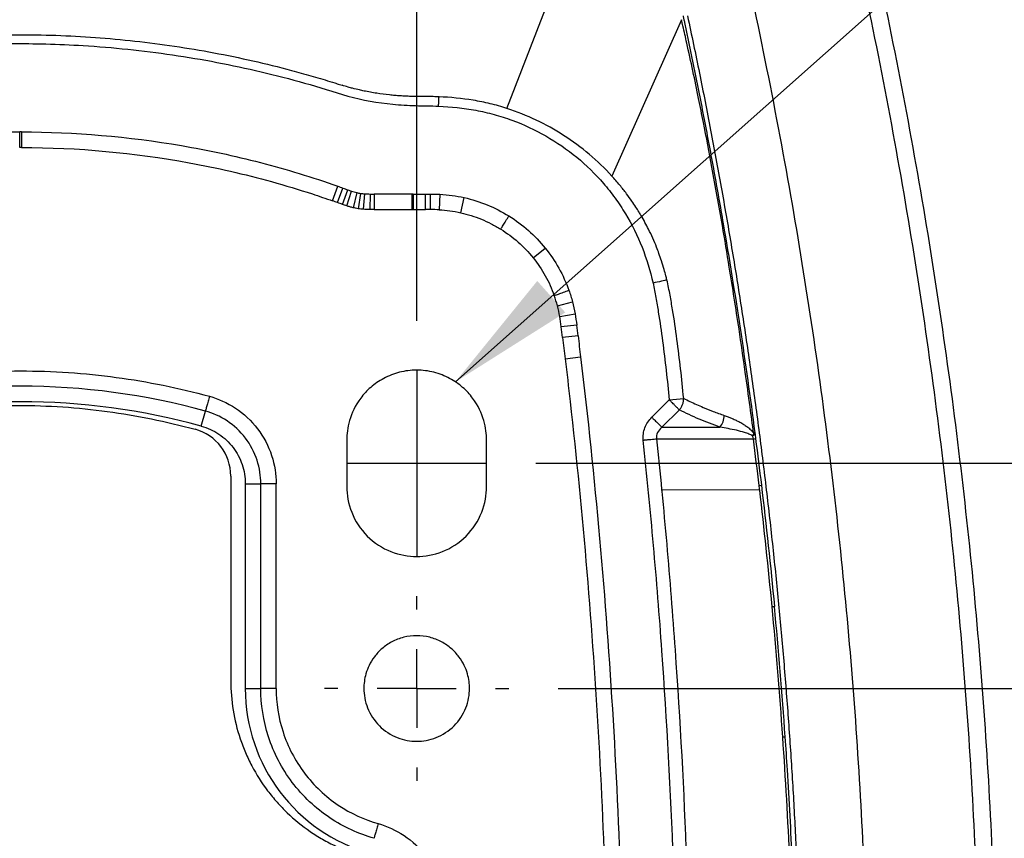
# Model space of a CAD drawing. Header units: millimetres. Extents: x 16 to 683, y 16 to 524.
# Tile 25 of 40: x 404 to 467, y 242 to 295. Entities that reach past the tile are written whole.
import ezdxf

# ---------------------------------------------------------------- set-up
doc = ezdxf.new("R2010")
doc.units = ezdxf.units.MM
doc.header["$LTSCALE"] = 2.5
doc.linetypes.add('CENTERX2', pattern=[20.32, 12.7, -2.54, 2.54, -2.54])
doc.layers.add('CENTER', color=40, linetype='CENTERX2')
doc.layers.add('DIMENSIONS', color=140, linetype='Continuous', lineweight=25)
doc.styles.add('SLDTEXTSTYLE0', font='TXT', dxfattribs={"width": 0.7})
doc.dimstyles.new('SLDDIMSTYLE0', dxfattribs={"dimtxt": 5.39502, "dimasz": 8.255, "dimexe": 0, "dimexo": 0.0625, "dimgap": 1.348755, "dimtad": 0, "dimtih": 1, "dimtoh": 1, "dimrnd": 1e-09, "dimzin": 4, "dimdsep": 46, "dimtxsty": 'SLDTEXTSTYLE0', "dimsah": 1, "dimcen": 0.09, "dimadec": 0, "dimazin": 1, "dimtfac": 1, "dimtofl": 0, "dimtmove": 0, "dimatfit": 3, "dimfxl": 0, "dimfrac": 2, "dimtolj": 1, "dimtzin": 12, "dimarcsym": 0})
doc.dimstyles.new('SLDDIMSTYLE2', dxfattribs={"dimtxt": 5.39502, "dimasz": 8.255, "dimexe": 0, "dimexo": 0.0625, "dimgap": 1.348755, "dimtad": 0, "dimtih": 1, "dimtoh": 1, "dimrnd": 1e-09, "dimzin": 4, "dimdsep": 46, "dimtxsty": 'SLDTEXTSTYLE0', "dimsah": 1, "dimcen": 0.09, "dimadec": 0, "dimazin": 1, "dimtfac": 1, "dimtmove": 0, "dimatfit": 0, "dimfxl": 0, "dimfrac": 2, "dimtolj": 1, "dimtzin": 12, "dimarcsym": 0})
doc.dimstyles.new('SLDDIMSTYLE4', dxfattribs={"dimtxt": 0.18, "dimasz": 8.255, "dimexe": 0, "dimexo": 0.0625, "dimgap": 0, "dimtad": 0, "dimtih": 1, "dimtoh": 1, "dimdec": 0, "dimrnd": 1e-09, "dimzin": 0, "dimdsep": 46, "dimtxsty": 'Standard', "dimsah": 1, "dimcen": 0.09, "dimadec": 0, "dimazin": 0, "dimtfac": 8.255, "dimtdec": 0, "dimtofl": 0, "dimtmove": 0, "dimatfit": 3, "dimfxl": 0, "dimfrac": 2, "dimtolj": 1, "dimtzin": 0, "dimarcsym": 0})

# ---------------------------------------------------------------- blocks, each defined once
blk = doc.blocks.new('_D_3')
at = {"layer": 'DIMENSIONS'}
for p, q in [((328.939, 229.23), (328.937, 387.012)), ((478.939, 229.232), (478.937, 387.014)), ((328.937, 379.075), (388.693, 379.075)), ((396.004, 379.076), (394.192, 379.076)), ((394.192, 379.076), (394.192, 370.501)), ((412.036, 379.076), (413.847, 379.076)), ((413.847, 379.076), (413.847, 370.501)), ((478.937, 379.077), (419.346, 379.076)), ((394.192, 370.501), (396.004, 370.501)), ((413.847, 370.501), (412.036, 370.501))]:
    blk.add_line(p, q, dxfattribs=at)
for points in [[(328.937, 379.075), (337.192, 377.805), (337.192, 380.345)], [(478.937, 379.077), (470.682, 380.346), (470.682, 377.806)]]:
    blk.add_solid(points, dxfattribs=at)
at = {"layer": 'DIMENSIONS', "char_height": 5.2917, "attachment_point": 1, "style": 'SLDTEXTSTYLE0'}
for s, insert in [('150.0', (393.76, 387.105)), ('5.91', (396.004, 377.322))]:
    blk.add_mtext(s, dxfattribs=dict(at, insert=insert))
blk = doc.blocks.new('_D_4')
at = {"layer": 'DIMENSIONS'}
for p, q in [((378.439, 275.235), (378.439, 362.094)), ((429.439, 275.235), (429.439, 362.094)), ((378.439, 354.156), (362.564, 354.156)), ((396.006, 354.156), (394.195, 354.156)), ((394.195, 354.156), (394.195, 345.582)), ((412.038, 354.156), (413.85, 354.156)), ((413.85, 354.156), (413.85, 345.582)), ((429.439, 354.156), (445.314, 354.156)), ((394.195, 345.582), (396.006, 345.582)), ((413.85, 345.582), (412.038, 345.582))]:
    blk.add_line(p, q, dxfattribs=at)
for points in [[(378.439, 354.156), (370.184, 355.426), (370.184, 352.886)], [(429.439, 354.156), (437.694, 352.886), (437.694, 355.426)]]:
    blk.add_solid(points, dxfattribs=at)
at = {"layer": 'DIMENSIONS', "char_height": 5.2917, "attachment_point": 1, "style": 'SLDTEXTSTYLE0'}
for s, insert in [('51.0', (396.006, 362.185)), ('2.01', (396.006, 352.403))]:
    blk.add_mtext(s, dxfattribs=dict(at, insert=insert))
blk = doc.blocks.new('_D_5')
at = {"layer": 'DIMENSIONS'}
for p, q in [((437.114, 266.06), (531.686, 266.06)), ((523.748, 266.06), (523.748, 237.41)), ((515.732, 227.628), (513.921, 227.628)), ((513.921, 227.628), (513.921, 219.053)), ((531.764, 227.628), (533.576, 227.628)), ((533.576, 227.628), (533.576, 219.053)), ((513.921, 219.053), (515.732, 219.053)), ((533.576, 219.053), (531.764, 219.053)), ((523.748, 186.06), (523.748, 217.845)), ((437.114, 186.06), (531.686, 186.06))]:
    blk.add_line(p, q, dxfattribs=at)
for points in [[(523.748, 266.06), (522.478, 257.805), (525.018, 257.805)], [(523.748, 186.06), (525.018, 194.315), (522.478, 194.315)]]:
    blk.add_solid(points, dxfattribs=at)
at = {"layer": 'DIMENSIONS', "char_height": 5.2917, "attachment_point": 1, "style": 'SLDTEXTSTYLE0'}
for s, insert in [('80.0', (515.732, 235.657)), ('3.15', (515.732, 225.874))]:
    blk.add_mtext(s, dxfattribs=dict(at, insert=insert))
blk = doc.blocks.new('_D_6')
at = {"layer": 'DIMENSIONS'}
for p, q in [((497.353, 251.56), (497.353, 267.435)), ((438.554, 251.56), (505.291, 251.56)), ((489.337, 227.628), (487.526, 227.628)), ((487.526, 227.628), (487.526, 219.053)), ((505.369, 227.628), (507.181, 227.628)), ((507.181, 227.628), (507.181, 219.053)), ((487.526, 219.053), (489.337, 219.053)), ((507.181, 219.053), (505.369, 219.053)), ((438.554, 200.56), (505.291, 200.56)), ((497.353, 200.56), (497.353, 184.685))]:
    blk.add_line(p, q, dxfattribs=at)
for points in [[(497.353, 251.56), (498.623, 259.815), (496.083, 259.815)], [(497.353, 200.56), (496.083, 192.305), (498.623, 192.305)]]:
    blk.add_solid(points, dxfattribs=at)
at = {"layer": 'DIMENSIONS', "char_height": 5.2917, "attachment_point": 1, "style": 'SLDTEXTSTYLE0'}
for s, insert in [('51.0', (489.337, 235.657)), ('2.01', (489.337, 225.874))]:
    blk.add_mtext(s, dxfattribs=dict(at, insert=insert))
blk = doc.blocks.new('SW_CENTERMARKSYMBOL_1')
at = {"layer": 'CENTER', "color": 0}
for p, q in [((0, 5.08), (0, 5.94)), ((0, 0), (0, 2.54)), ((-5.08, 0), (-5.94, 0)), ((0, 0), (-2.54, 0)), ((0, 0), (0, -2.54)), ((0, 0), (2.54, 0)), ((5.08, 0), (5.94, 0)), ((0, -5.08), (0, -5.94))]:
    blk.add_line(p, q, dxfattribs=at)

msp = doc.modelspace()

# ---------------------------------------------------------------- linework, layer by layer
for p, q in [((446.484, 294.629), (442.006, 284.56)), ((403.995, 287.405), (403.884, 287.405)), ((403.993, 286.405), (403.883, 286.405)), ((424.021, 282.963), (424.354, 283.906)), ((424.344, 282.847), (424.683, 283.788)), ((424.668, 282.731), (425, 283.674)), ((424.937, 282.64), (425.245, 283.591)), ((425.583, 283.494), (425.347, 282.522)), ((425.825, 283.446), (425.672, 282.458)), ((426.072, 283.418), (425.997, 282.421)), ((426.445, 283.403), (426.429, 282.403)), ((426.692, 283.401), (426.691, 282.401)), ((429.137, 283.401), (426.692, 283.401)), ((429.213, 283.401), (429.137, 283.401)), ((429.137, 282.401), (429.137, 283.401)), ((429.213, 283.401), (429.213, 282.401)), ((430, 282.402), (429.997, 283.402)), ((430.329, 282.402), (430.334, 283.402)), ((430.935, 283.387), (430.883, 282.388)), ((432.271, 282.196), (432.49, 283.172)), ((429.137, 282.401), (429.213, 282.401)), ((436.932, 279.294), (437.711, 279.921)), ((438.501, 276.201), (439.467, 276.458)), ((438.651, 275.522), (439.636, 275.697)), ((439.74, 274.964), (438.747, 274.84)), ((439.825, 274.274), (439.74, 274.964)), ((439.825, 274.274), (438.833, 274.152)), ((438.998, 272.789), (439.991, 272.907)), ((445.696, 270.15), (444.575, 269.029)), ((445.696, 270.15), (446.626, 270.243)), ((415.571, 268.459), (415.835, 269.424)), ((445.225, 268.379), (446.346, 269.5)), ((445.225, 268.379), (448.963, 268.385)), ((424.939, 267.56), (424.939, 264.56)), ((433.939, 264.56), (433.939, 267.56)), ((444.874, 267.641), (451.112, 267.63)), ((417.469, 265.243), (417.469, 252.06)), ((418.405, 264.743), (419.405, 264.743)), ((418.405, 264.743), (418.405, 251.56)), ((419.405, 251.56), (419.405, 264.743)), ((420.39, 251.56), (420.39, 264.743)), ((451.517, 264.341), (445.207, 264.343)), ((418.405, 251.56), (419.405, 251.56)), ((453.302, 246.314), (453.302, 246.324))]:
    msp.add_line(p, q)
at = {"flags": 128}
msp.add_lwpolyline([(435.249, 288.912), (437.738, 295.335), (440.227, 301.757)], dxfattribs=at)
for centre, radius, start, end in [((403.939, 226.059), 44.967, 74.65955, 105.34057), ((403.939, 226.059), 43.967, 74.65956, 105.34057), ((449.326, 281.605), 14.089, 277.285, 277.86742), ((449.363, 282.474), 17.967, 276.77395, 277.23903), ((429.439, 251.56), 11.034, 179.99928, 254.0928)]:
    msp.add_arc(centre, radius, start, end)
msp.add_ellipse((414.351, 265.243), major_axis=(3.118, 0), ratio=0.999996, start_param=6.283184, end_param=7.586254)
for points, knots in [([(458.13, 154.787), (458.761, 157.743), (459.355, 160.71), (460.466, 166.649), (460.981, 169.619), (462.406, 178.513), (463.2, 184.453), (464.469, 196.338), (464.945, 202.281), (465.58, 214.169), (465.739, 220.115), (465.739, 232.005), (465.58, 237.95), (464.945, 249.839), (464.469, 255.782), (463.2, 267.666), (462.406, 273.607), (460.981, 282.501), (460.466, 285.471), (459.355, 291.41), (458.761, 294.377), (458.13, 297.333)], [0.0964849, 0.0964849, 0.0964849, 0.0964849, 0.1157842, 0.1157842, 0.1350205, 0.1350205, 0.1734212, 0.1734212, 0.2117322, 0.2117322, 0.25, 0.25, 0.2882678, 0.2882678, 0.3265789, 0.3265789, 0.3649795, 0.3649795, 0.3842158, 0.3842158, 0.4035151, 0.4035151, 0.4035151, 0.4035151]), ([(459.197, 154.559), (459.83, 157.524), (460.427, 160.5), (461.54, 166.457), (462.057, 169.437), (463.486, 178.359), (464.283, 184.318), (465.556, 196.241), (466.034, 202.204), (466.671, 214.131), (466.83, 220.095), (466.83, 232.025), (466.671, 237.989), (466.034, 249.916), (465.556, 255.879), (464.283, 267.802), (463.486, 273.761), (462.057, 282.683), (461.54, 285.662), (460.427, 291.619), (459.83, 294.596), (459.197, 297.561)], [0.0964849, 0.0964849, 0.0964849, 0.0964849, 0.1157842, 0.1157842, 0.1350205, 0.1350205, 0.1734212, 0.1734212, 0.2117322, 0.2117322, 0.25, 0.25, 0.2882678, 0.2882678, 0.3265789, 0.3265789, 0.3649795, 0.3649795, 0.3842158, 0.3842158, 0.4035151, 0.4035151, 0.4035151, 0.4035151]), ([(451.088, 156.291), (451.707, 159.187), (452.289, 162.094), (453.377, 167.911), (453.882, 170.82), (455.277, 179.528), (456.054, 185.344), (457.296, 196.976), (457.762, 202.793), (458.384, 214.426), (458.539, 220.243), (458.539, 231.877), (458.384, 237.694), (457.762, 249.327), (457.296, 255.143), (456.054, 266.776), (455.277, 272.591), (453.882, 281.3), (453.377, 284.209), (452.289, 290.025), (451.707, 292.933), (451.088, 295.829)], [0.0964849, 0.0964849, 0.0964849, 0.0964849, 0.1157842, 0.1157842, 0.1350205, 0.1350205, 0.1734212, 0.1734212, 0.2117322, 0.2117322, 0.25, 0.25, 0.2882678, 0.2882678, 0.3265789, 0.3265789, 0.3649795, 0.3649795, 0.3842158, 0.3842158, 0.4035151, 0.4035151, 0.4035151, 0.4035151]), ([(446.59, 294.868), (446.605, 294.799), (446.619, 294.729), (446.634, 294.66), (446.638, 294.643), (446.642, 294.625), (446.645, 294.608), (446.649, 294.591), (446.653, 294.573), (446.656, 294.556), (446.664, 294.521), (446.671, 294.487), (446.679, 294.452), (446.708, 294.313), (446.737, 294.174), (446.767, 294.035), (446.825, 293.758), (446.884, 293.48), (446.941, 293.202), (447.057, 292.646), (447.172, 292.09), (447.285, 291.534), (447.511, 290.422), (447.732, 289.308), (447.947, 288.193), (448.162, 287.078), (448.371, 285.963), (448.575, 284.846), (448.779, 283.729), (448.977, 282.611), (449.169, 281.493), (449.554, 279.255), (449.917, 277.014), (450.256, 274.77), (450.596, 272.525), (450.912, 270.277), (451.205, 268.025)], [0, 0, 0, 0, 0.212959, 0.212959, 0.212959, 0.266199, 0.266199, 0.266199, 0.319439, 0.319439, 0.319439, 0.425919, 0.425919, 0.425919, 0.851837, 0.851837, 0.851837, 1.703674, 1.703674, 1.703674, 3.407349, 3.407349, 3.407349, 6.814698, 6.814698, 6.814698, 10.222047, 10.222047, 10.222047, 13.629396, 13.629396, 13.629396, 20.444093, 20.444093, 20.444093, 27.258791, 27.258791, 27.258791, 27.258791]), ([(446.874, 294.868), (447.004, 294.256), (447.263, 293.033), (447.639, 291.196), (448.005, 289.36), (448.36, 287.523), (448.705, 285.687), (449.039, 283.85), (449.363, 282.014), (449.677, 280.178), (449.98, 278.341), (450.273, 276.505), (450.555, 274.668), (450.826, 272.832), (451.088, 270.995), (451.338, 269.159), (451.579, 267.322), (451.808, 265.486), (452.028, 263.649), (452.237, 261.813), (452.435, 259.976), (452.623, 258.14), (452.801, 256.303), (452.968, 254.467), (453.124, 252.631), (453.27, 250.794), (453.406, 248.958), (453.531, 247.121), (453.646, 245.285), (453.75, 243.448), (453.844, 241.612), (453.927, 239.775), (454, 237.939), (454.063, 236.102), (454.115, 234.266), (454.156, 232.429), (454.187, 230.593), (454.208, 228.756), (454.218, 226.92), (454.218, 225.084), (454.207, 223.247), (454.186, 221.411), (454.154, 219.574), (454.112, 217.738), (454.059, 215.901), (453.996, 214.065), (453.922, 212.228), (453.838, 210.392), (453.744, 208.555), (453.639, 206.719), (453.524, 204.882), (453.398, 203.046), (453.261, 201.209), (453.115, 199.373), (452.957, 197.537), (452.79, 195.7), (452.611, 193.864), (452.423, 192.027), (452.224, 190.191), (452.014, 188.354), (451.794, 186.518), (451.564, 184.681), (451.323, 182.845), (451.071, 181.008), (450.809, 179.172), (450.537, 177.335), (450.254, 175.499), (449.961, 173.662), (449.657, 171.826), (449.343, 169.99), (449.019, 168.153), (448.683, 166.317), (448.338, 164.48), (447.982, 162.644), (447.615, 160.807), (447.239, 158.971), (446.979, 157.747), (446.85, 157.135)], [0, 0, 0, 0, 0.0135236, 0.0270319, 0.0405253, 0.0540041, 0.0674689, 0.0809199, 0.0943576, 0.1077824, 0.1211948, 0.134595, 0.1479837, 0.1613611, 0.1747276, 0.1880838, 0.20143, 0.2147666, 0.228094, 0.2414127, 0.2547231, 0.2680257, 0.2813207, 0.2946087, 0.3078902, 0.3211654, 0.3344348, 0.3476989, 0.3609581, 0.3742128, 0.3874635, 0.4007105, 0.4139543, 0.4271953, 0.440434, 0.4536708, 0.4669061, 0.4801403, 0.4933739, 0.5066073, 0.5198409, 0.5330751, 0.5463105, 0.5595474, 0.5727862, 0.5860274, 0.5992714, 0.6125186, 0.6257695, 0.6390245, 0.652284, 0.6655484, 0.6788182, 0.6920938, 0.7053756, 0.7186641, 0.7319596, 0.7452626, 0.7585735, 0.7718928, 0.7852208, 0.798558, 0.8119048, 0.8252616, 0.8386288, 0.8520069, 0.8653963, 0.8787973, 0.8922104, 0.9056361, 0.9190746, 0.9325265, 0.9459921, 0.9594718, 0.9729661, 0.9864754, 1, 1, 1, 1]), ([(451.123, 268.014), (451.049, 268.577), (450.877, 269.884), (450.568, 272.114), (450.131, 275.111), (449.64, 278.257), (449.06, 281.733), (448.508, 284.844), (447.989, 287.567), (447.574, 289.631), (447.218, 291.335), (446.877, 292.895), (446.631, 293.995), (446.515, 294.495), (446.484, 294.629)], [0, 0, 0, 0, 0.063054, 0.146352, 0.249911, 0.399133, 0.499795, 0.641148, 0.749811, 0.807405, 0.874902, 0.943007, 0.98469, 1, 1, 1, 1]), ([(390.701, 292.349), (392.383, 292.687), (394.068, 292.958), (395.754, 293.165), (397.441, 293.372), (399.129, 293.514), (400.82, 293.592), (401.665, 293.631), (402.511, 293.654), (403.357, 293.661), (404.203, 293.667), (405.05, 293.658), (405.897, 293.632), (407.59, 293.581), (409.285, 293.466), (410.984, 293.287), (411.833, 293.198), (412.683, 293.092), (413.531, 292.971), (414.379, 292.849), (415.225, 292.711), (416.067, 292.558), (416.91, 292.404), (417.748, 292.234), (418.583, 292.049), (419.417, 291.864), (420.248, 291.663), (421.076, 291.446), (421.49, 291.338), (421.903, 291.225), (422.315, 291.109), (422.521, 291.051), (422.726, 290.991), (422.931, 290.931), (423.137, 290.871), (423.342, 290.81), (423.547, 290.747), (423.753, 290.685), (423.959, 290.621), (424.163, 290.557), (424.265, 290.525), (424.366, 290.492), (424.467, 290.46), (424.523, 290.442), (424.578, 290.425), (424.633, 290.407)], [34.004237, 34.004237, 34.004237, 34.004237, 39.147497, 39.147497, 39.147497, 44.290756, 44.290756, 44.290756, 46.862386, 46.862386, 46.862386, 49.434016, 49.434016, 49.434016, 54.577275, 54.577275, 54.577275, 57.148905, 57.148905, 57.148905, 59.720535, 59.720535, 59.720535, 62.292165, 62.292165, 62.292165, 64.863795, 64.863795, 64.863795, 66.14961, 66.14961, 66.14961, 66.792517, 66.792517, 66.792517, 67.435424, 67.435424, 67.435424, 68.078332, 68.078332, 68.078332, 68.399786, 68.399786, 68.399786, 68.576795, 68.576795, 68.576795, 68.576795]), ([(390.813, 291.79), (391.057, 291.838), (391.599, 291.945), (392.497, 292.107), (393.559, 292.284), (394.785, 292.466), (396.177, 292.644), (397.735, 292.809), (399.458, 292.948), (401.348, 293.049), (403.405, 293.098), (405.629, 293.078), (408.127, 292.97), (410.846, 292.745), (413.722, 292.386), (416.585, 291.902), (419.423, 291.295), (422.234, 290.568), (424.084, 289.996), (425.009, 289.71)], [0, 0, 0, 0, 0.021562, 0.047896, 0.078978, 0.114786, 0.155301, 0.200515, 0.250427, 0.30505, 0.364415, 0.428573, 0.497625, 0.580983, 0.664775, 0.74862, 0.832355, 0.916111, 1, 1, 1, 1]), ([(430.875, 289.662), (430.751, 289.667), (430.505, 289.675), (430.139, 289.68), (429.778, 289.681), (429.424, 289.682), (429.074, 289.687), (428.725, 289.7), (428.378, 289.72), (428.031, 289.747), (427.525, 289.796), (426.863, 289.881), (426.22, 289.998), (425.704, 290.111), (425.364, 290.194), (424.991, 290.297), (424.765, 290.367), (424.633, 290.407)], [0, 0, 0, 0, 0.0587014, 0.1170824, 0.1741718, 0.2299969, 0.2852798, 0.3404924, 0.3956632, 0.4507703, 0.5057915, 0.6370008, 0.7680632, 0.8160781, 0.887814, 0.9343171, 1, 1, 1, 1]), ([(425.009, 289.71), (425.961, 289.448), (426.926, 289.282), (428.387, 289.136), (428.877, 289.106), (429.862, 289.082), (430.357, 289.086), (430.847, 289.063)], [0, 0, 0, 0, 0.5, 0.5, 0.75, 0.75, 1, 1, 1, 1]), ([(430.847, 289.063), (430.848, 289.075), (430.849, 289.087), (430.849, 289.099), (430.85, 289.112), (430.85, 289.125), (430.851, 289.139), (430.852, 289.165), (430.853, 289.192), (430.855, 289.219), (430.857, 289.272), (430.859, 289.325), (430.862, 289.377), (430.864, 289.428), (430.866, 289.479), (430.869, 289.527), (430.871, 289.574), (430.873, 289.62), (430.875, 289.662)], [0, 0, 0, 0, 0.0467449, 0.0467449, 0.0467449, 0.0991167, 0.0991167, 0.0991167, 0.2038603, 0.2038603, 0.2038603, 0.4133476, 0.4133476, 0.4133476, 0.6228349, 0.6228349, 0.6228349, 0.8323222, 0.8323222, 0.8323222, 0.8323222]), ([(435.249, 288.912), (434.892, 289.028), (434.53, 289.131), (433.805, 289.307), (433.442, 289.38), (432.347, 289.561), (431.613, 289.63), (430.875, 289.662)], [0, 0, 0, 0, 0.25, 0.25, 0.5, 0.5, 1, 1, 1, 1]), ([(430.847, 289.063), (431.654, 289.025), (432.452, 288.943), (433.635, 288.724), (434.027, 288.635), (434.807, 288.421), (435.193, 288.297), (436.331, 287.878), (437.057, 287.537), (438.45, 286.741), (439.119, 286.281), (440.367, 285.253), (440.939, 284.692), (441.722, 283.781), (441.971, 283.466), (442.443, 282.813), (442.667, 282.475), (443.295, 281.436), (443.65, 280.717), (444.24, 279.228), (444.478, 278.455), (444.653, 277.664)], [0, 0, 0, 0, 0.125, 0.125, 0.1875, 0.1875, 0.25, 0.25, 0.375, 0.375, 0.5, 0.5, 0.625, 0.625, 0.6875, 0.6875, 0.75, 0.75, 0.875, 0.875, 1, 1, 1, 1]), ([(442.007, 284.56), (441.55, 285.061), (441.062, 285.529), (440.021, 286.405), (439.469, 286.812), (438.329, 287.544), (437.74, 287.871), (436.525, 288.448), (435.896, 288.701), (435.249, 288.912)], [0, 0, 0, 0, 0.25, 0.25, 0.5, 0.5, 0.75, 0.75, 1, 1, 1, 1]), ([(384.075, 284.097), (387.279, 285.195), (390.548, 286.019), (397.203, 287.129), (400.54, 287.404), (403.884, 287.405)], [0, 0, 0, 0, 0.5, 0.5, 1, 1, 1, 1]), ([(403.883, 286.405), (403.883, 286.405), (403.883, 286.426), (403.883, 286.524), (403.883, 286.6), (403.884, 286.795), (403.884, 286.914), (403.884, 287.16), (403.884, 287.287), (403.884, 287.405)], [0, 0, 0, 0, 0.25, 0.25, 0.5, 0.5, 0.75, 0.75, 1, 1, 1, 1]), ([(403.995, 287.405), (403.995, 287.287), (403.994, 287.16), (403.994, 286.913), (403.994, 286.795), (403.993, 286.6), (403.993, 286.524), (403.993, 286.426), (403.993, 286.405), (403.993, 286.405)], [0, 0, 0, 0, 0.25, 0.25, 0.5, 0.5, 0.75, 0.75, 1, 1, 1, 1]), ([(403.995, 287.405), (407.437, 287.396), (410.869, 287.104), (415.147, 286.374), (416.001, 286.21), (417.698, 285.846), (418.541, 285.646), (421.057, 284.993), (422.715, 284.485), (424.354, 283.906)], [0, 0, 0, 0, 0.5, 0.5, 0.625, 0.625, 0.75, 0.75, 1, 1, 1, 1]), ([(403.993, 286.405), (407.631, 286.396), (411.231, 286.065), (416.574, 285.092), (418.348, 284.687), (420.98, 283.954), (421.853, 283.69), (423.156, 283.263), (423.589, 283.115), (424.021, 282.963)], [0.7656271, 0.7656271, 0.7656271, 0.7656271, 0.8906271, 0.8906271, 0.9531271, 0.9531271, 0.9843771, 0.9843771, 1, 1, 1, 1]), ([(445.544, 277.882), (445.524, 277.966), (445.47, 278.184), (445.36, 278.588), (445.213, 279.069), (445.047, 279.548), (444.783, 280.238), (444.417, 281.06), (444.014, 281.803), (443.735, 282.268), (443.537, 282.583), (443.271, 282.981), (442.929, 283.454), (442.507, 283.996), (442.181, 284.364), (442.007, 284.56)], [0, 0, 0, 0, 0.033607, 0.088458, 0.164353, 0.231279, 0.28725, 0.454778, 0.584118, 0.618917, 0.667706, 0.730452, 0.806959, 0.896847, 1, 1, 1, 1]), ([(425.347, 282.522), (425.271, 282.541), (425.202, 282.56), (425.066, 282.599), (425.001, 282.619), (424.937, 282.64)], [0, 0, 0, 0, 0.5, 0.5, 1, 1, 1, 1]), ([(426.691, 282.401), (426.691, 282.401), (426.691, 282.401), (427.157, 282.401), (427.623, 282.401), (428.438, 282.401), (428.787, 282.401), (429.137, 282.401)], [0.70703204, 0.70703204, 0.70703204, 0.70703204, 0.70703448, 0.70703448, 0.72265948, 0.72265948, 0.73437743, 0.73437743, 0.73437743, 0.73437743]), ([(429.213, 282.401), (429.304, 282.401), (429.395, 282.401), (429.657, 282.4), (429.828, 282.401), (430, 282.402)], [0.697384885, 0.697384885, 0.697384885, 0.697384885, 0.700441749, 0.700441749, 0.706181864, 0.706181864, 0.706181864, 0.706181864]), ([(430.883, 282.388), (431.115, 282.376), (431.347, 282.354), (431.81, 282.29), (432.042, 282.248), (432.271, 282.196)], [0.67187612, 0.67187612, 0.67187612, 0.67187612, 0.67968668, 0.67968668, 0.68749806, 0.68749806, 0.68749806, 0.68749806]), ([(432.271, 282.196), (432.271, 282.196), (432.271, 282.196), (432.728, 282.093), (433.172, 281.954), (433.816, 281.69), (434.027, 281.593), (434.443, 281.38), (434.648, 281.264), (434.847, 281.14)], [0.64062524, 0.64062524, 0.64062524, 0.64062524, 0.64062637, 0.64062637, 0.65625137, 0.65625137, 0.66406387, 0.66406387, 0.67187612, 0.67187612, 0.67187612, 0.67187612]), ([(434.847, 281.14), (434.847, 281.14), (434.858, 281.158), (434.91, 281.241), (434.95, 281.305), (435.053, 281.471), (435.116, 281.572), (435.246, 281.78), (435.313, 281.888), (435.375, 281.988)], [0, 0, 0, 0, 0.25, 0.25, 0.5, 0.5, 0.75, 0.75, 1, 1, 1, 1]), ([(434.847, 281.14), (434.847, 281.14), (434.847, 281.14), (435.245, 280.892), (435.618, 280.614), (436.314, 279.999), (436.638, 279.66), (436.932, 279.294)], [0.60937581, 0.60937581, 0.60937581, 0.60937581, 0.60937605, 0.60937605, 0.62500105, 0.62500105, 0.64062524, 0.64062524, 0.64062524, 0.64062524]), ([(436.932, 279.294), (436.932, 279.294), (436.932, 279.294), (437.227, 278.928), (437.487, 278.543), (437.828, 277.936), (437.934, 277.728), (438.127, 277.303), (438.216, 277.085), (438.295, 276.864)], [0.57812522, 0.57812522, 0.57812522, 0.57812522, 0.57812603, 0.57812603, 0.59375103, 0.59375103, 0.60156353, 0.60156353, 0.60937581, 0.60937581, 0.60937581, 0.60937581]), ([(445.549, 277.86), (445.479, 277.845), (445.352, 277.817), (445.026, 277.746), (444.831, 277.703), (444.653, 277.664)], [0, 0, 0, 0, 0.5, 0.5, 1, 1, 1, 1]), ([(444.653, 277.664), (444.721, 277.354), (444.778, 277.043), (444.889, 276.42), (444.942, 276.109), (445.093, 275.172), (445.184, 274.547), (445.435, 272.667), (445.57, 271.409), (445.696, 270.15)], [0, 0, 0, 0, 0.125, 0.125, 0.25, 0.25, 0.5, 0.5, 1, 1, 1, 1]), ([(446.626, 270.243), (446.501, 271.508), (446.365, 272.775), (446.109, 274.678), (446.015, 275.311), (445.859, 276.261), (445.805, 276.578), (445.688, 277.212), (445.628, 277.53), (445.549, 277.86)], [0, 0, 0, 0, 0.5, 0.5, 0.75, 0.75, 0.875, 0.875, 1, 1, 1, 1]), ([(438.295, 276.864), (438.295, 276.864), (438.315, 276.871), (438.407, 276.904), (438.478, 276.93), (438.662, 276.995), (438.774, 277.035), (439.006, 277.118), (439.125, 277.161), (439.236, 277.2)], [0, 0, 0, 0, 0.25, 0.25, 0.5, 0.5, 0.75, 0.75, 1, 1, 1, 1]), ([(438.998, 272.789), (438.998, 272.789), (438.998, 272.788), (439.107, 271.876), (439.212, 270.963), (439.725, 266.397), (440.084, 262.737), (440.699, 255.415), (440.955, 251.751), (441.57, 240.754), (441.775, 233.412), (441.775, 226.06)], [0, 0, 0, 0, 0.0000113, 0.0000113, 0.0312613, 0.0312613, 0.1562613, 0.1562613, 0.2812613, 0.2812613, 0.5312613, 0.5312613, 0.5312613, 0.5312613]), ([(439.991, 272.907), (440.918, 265.133), (441.615, 257.331), (442.543, 241.71), (442.775, 233.889), (442.775, 226.06)], [0, 0, 0, 0, 0.5, 0.5, 1, 1, 1, 1]), ([(391.782, 270.374), (393.736, 270.91), (395.743, 271.321), (399.813, 271.871), (401.876, 272.011), (406.002, 272.011), (408.065, 271.871), (412.135, 271.321), (414.142, 270.91), (416.096, 270.374)], [0, 0, 0, 0, 0.25, 0.25, 0.5, 0.5, 0.75, 0.75, 1, 1, 1, 1]), ([(433.939, 267.56), (433.939, 267.935), (433.893, 268.359), (433.625, 269.281), (433.399, 269.78), (432.859, 270.5), (432.646, 270.734), (432.15, 271.167), (431.868, 271.364), (431.245, 271.697), (430.905, 271.831), (430.189, 272.012), (429.814, 272.06), (429.064, 272.06), (428.689, 272.012), (427.973, 271.831), (427.633, 271.697), (427.01, 271.364), (426.728, 271.167), (426.232, 270.734), (426.019, 270.5), (425.479, 269.78), (425.253, 269.281), (424.985, 268.359), (424.939, 267.935), (424.939, 267.56)], [0, 0, 0, 0, 0.125, 0.125, 0.25, 0.25, 0.3125, 0.3125, 0.375, 0.375, 0.4375, 0.4375, 0.5, 0.5, 0.5625, 0.5625, 0.625, 0.625, 0.6875, 0.6875, 0.75, 0.75, 0.875, 0.875, 1, 1, 1, 1]), ([(416.096, 270.374), (416.067, 270.27), (416.037, 270.161), (415.979, 269.947), (415.95, 269.843), (415.901, 269.664), (415.88, 269.589), (415.85, 269.478), (415.84, 269.442), (415.835, 269.424)], [0, 0, 0, 0, 0.25, 0.25, 0.5, 0.5, 0.75, 0.75, 1, 1, 1, 1]), ([(416.096, 270.374), (416.665, 270.218), (417.24, 269.965), (418.307, 269.259), (418.795, 268.806), (419.593, 267.761), (419.9, 267.17), (420.299, 265.955), (420.39, 265.333), (420.39, 264.743)], [0, 0, 0, 0, 0.25, 0.25, 0.5, 0.5, 0.75, 0.75, 1, 1, 1, 1]), ([(446.346, 269.5), (446.336, 269.51), (446.315, 269.531), (446.275, 269.572), (446.224, 269.623), (446.16, 269.686), (446.086, 269.76), (445.999, 269.847), (445.91, 269.936), (445.807, 270.039), (445.738, 270.108), (445.696, 270.15)], [0, 0, 0, 0, 0.085524, 0.178023, 0.277898, 0.385298, 0.500097, 0.615881, 0.750065, 0.845219, 1, 1, 1, 1]), ([(446.346, 269.5), (446.367, 269.523), (446.387, 269.548), (446.406, 269.573), (446.426, 269.6), (446.446, 269.628), (446.464, 269.658), (446.5, 269.716), (446.531, 269.779), (446.556, 269.844), (446.58, 269.908), (446.599, 269.976), (446.61, 270.043), (446.622, 270.11), (446.627, 270.177), (446.626, 270.243)], [0, 0, 0, 0, 0.1038045, 0.1038045, 0.1038045, 0.2138479, 0.2138479, 0.2138479, 0.4339347, 0.4339347, 0.4339347, 0.6540214, 0.6540214, 0.6540214, 0.8741082, 0.8741082, 0.8741082, 0.8741082]), ([(446.626, 270.243), (446.76, 270.176), (447.031, 270.041), (447.449, 269.849), (447.947, 269.634), (448.538, 269.399), (448.994, 269.234), (449.228, 269.149)], [0, 0, 0, 0, 0.1622426, 0.327066, 0.4945199, 0.7406162, 1, 1, 1, 1]), ([(392.302, 268.25), (394.169, 268.762), (396.062, 269.147), (399.899, 269.663), (401.827, 269.791), (405.699, 269.789), (407.62, 269.658), (411.424, 269.145), (413.309, 268.762), (415.176, 268.25)], [0, 0, 0, 0, 0.25, 0.25, 0.5, 0.5, 0.75, 0.75, 1, 1, 1, 1]), ([(392.702, 268.25), (393.65, 268.49), (395.549, 268.972), (398.449, 269.443), (401.317, 269.74), (403.217, 269.77), (404.139, 269.785)], [0, 0, 0, 0, 0.25323, 0.507633, 0.760863, 1, 1, 1, 1]), ([(419.405, 264.743), (419.405, 265.233), (419.329, 265.75), (418.998, 266.76), (418.742, 267.252), (418.079, 268.121), (417.673, 268.498), (416.787, 269.084), (416.308, 269.294), (415.835, 269.424)], [0, 0, 0, 0, 0.25, 0.25, 0.5, 0.5, 0.75, 0.75, 1, 1, 1, 1]), ([(448.963, 268.385), (448.507, 268.548), (448.059, 268.722), (447.623, 268.907), (447.186, 269.092), (446.76, 269.289), (446.346, 269.5)], [0, 0, 0, 0, 3.383587, 3.383587, 3.383587, 6.767174, 6.767174, 6.767174, 6.767174]), ([(444.022, 267.554), (443.994, 267.824), (444.033, 268.1), (444.13, 268.353), (444.227, 268.606), (444.382, 268.837), (444.575, 269.029)], [0, 0, 0, 0, 0.604885, 0.604885, 0.604885, 1.20977, 1.20977, 1.20977, 1.20977]), ([(444.575, 269.029), (444.589, 269.014), (444.604, 269), (444.619, 268.985), (444.636, 268.968), (444.653, 268.951), (444.669, 268.935), (444.703, 268.901), (444.737, 268.867), (444.77, 268.834), (444.837, 268.767), (444.902, 268.702), (444.962, 268.642), (445.021, 268.583), (445.075, 268.529), (445.119, 268.485), (445.164, 268.44), (445.199, 268.405), (445.225, 268.379)], [0, 0, 0, 0, 0.067052, 0.067052, 0.067052, 0.141422, 0.141422, 0.141422, 0.290163, 0.290163, 0.290163, 0.587645, 0.587645, 0.587645, 0.885126, 0.885126, 0.885126, 1.182608, 1.182608, 1.182608, 1.182608]), ([(448.963, 268.385), (449.05, 268.486), (449.122, 268.609), (449.214, 268.875), (449.234, 269.017), (449.228, 269.149)], [0, 0, 0, 0, 0.5, 0.5, 1, 1, 1, 1]), ([(449.228, 269.149), (449.313, 269.118), (449.468, 269.062), (449.706, 268.966), (449.934, 268.865), (450.179, 268.745), (450.415, 268.615), (450.608, 268.491), (450.745, 268.39), (450.845, 268.31), (450.944, 268.221), (451.039, 268.123), (451.096, 268.048), (451.123, 268.014)], [0, 0, 0, 0, 0.137454, 0.249302, 0.380114, 0.499364, 0.63519, 0.75049, 0.802368, 0.849852, 0.90716, 0.957134, 1, 1, 1, 1]), ([(415.571, 268.459), (415.978, 268.348), (416.356, 268.174), (417.055, 267.703), (417.359, 267.416), (417.742, 266.914), (417.855, 266.737), (418.051, 266.369), (418.134, 266.178), (418.269, 265.78), (418.32, 265.575), (418.388, 265.162), (418.405, 264.954), (418.405, 264.743)], [0, 0, 0, 0, 0.25, 0.25, 0.5, 0.5, 0.625, 0.625, 0.75, 0.75, 0.875, 0.875, 1, 1, 1, 1]), ([(445.225, 268.379), (445.102, 268.283), (445.004, 268.167), (444.942, 268.041), (444.881, 267.914), (444.856, 267.777), (444.874, 267.641)], [0, 0, 0, 0, 0.604885, 0.604885, 0.604885, 1.20977, 1.20977, 1.20977, 1.20977]), ([(451.066, 267.817), (450.986, 267.871), (450.813, 267.952), (450.462, 268.075), (449.846, 268.234), (449.315, 268.33), (448.963, 268.385)], [0, 0, 0, 0, 0.125, 0.25, 0.5, 1, 1, 1, 1]), ([(444.022, 267.554), (444.041, 267.556), (444.059, 267.558), (444.078, 267.56), (444.099, 267.562), (444.119, 267.564), (444.14, 267.566), (444.182, 267.57), (444.224, 267.575), (444.266, 267.579), (444.35, 267.587), (444.432, 267.596), (444.508, 267.604), (444.585, 267.612), (444.655, 267.619), (444.717, 267.625), (444.779, 267.632), (444.831, 267.637), (444.874, 267.641)], [0, 0, 0, 0, 0.062857, 0.062857, 0.062857, 0.132751, 0.132751, 0.132751, 0.272541, 0.272541, 0.272541, 0.552119, 0.552119, 0.552119, 0.831697, 0.831697, 0.831697, 1.111275, 1.111275, 1.111275, 1.111275]), ([(445.965, 240.375), (445.797, 244.915), (445.551, 249.451), (445.227, 253.982), (445.065, 256.247), (444.884, 258.511), (444.683, 260.773), (444.583, 261.904), (444.478, 263.035), (444.367, 264.165), (444.256, 265.295), (444.139, 266.424), (444.022, 267.554)], [0, 0, 0, 0, 13.642255, 13.642255, 13.642255, 20.463383, 20.463383, 20.463383, 23.873947, 23.873947, 23.873947, 27.28451, 27.28451, 27.28451, 27.28451]), ([(451.205, 268.025), (451.205, 268.025), (451.198, 268.024), (451.184, 268.022), (451.177, 268.021), (451.168, 268.02), (451.158, 268.018), (451.148, 268.017), (451.136, 268.015), (451.123, 268.014)], [-0.0000004, -0.0000004, -0.0000004, -0.0000004, 0.2543962, 0.2543962, 0.2543962, 0.3815944, 0.3815944, 0.3815944, 0.5057584, 0.5057584, 0.5057584, 0.5057584]), ([(420.39, 264.743), (420.283, 264.743), (420.169, 264.743), (419.948, 264.743), (419.84, 264.743), (419.654, 264.743), (419.576, 264.743), (419.461, 264.743), (419.424, 264.743), (419.405, 264.743)], [0, 0, 0, 0, 0.25, 0.25, 0.5, 0.5, 0.75, 0.75, 1, 1, 1, 1]), ([(424.939, 264.56), (424.939, 264.03), (425.036, 263.457), (425.474, 262.35), (425.818, 261.817), (426.696, 260.939), (427.229, 260.595), (428.337, 260.157), (428.909, 260.06), (429.969, 260.06), (430.542, 260.157), (431.649, 260.595), (432.182, 260.939), (433.06, 261.817), (433.404, 262.35), (433.842, 263.457), (433.939, 264.03), (433.939, 264.56)], [0, 0, 0, 0, 0.125, 0.125, 0.25, 0.25, 0.375, 0.375, 0.5, 0.5, 0.625, 0.625, 0.75, 0.75, 0.875, 0.875, 1, 1, 1, 1]), ([(445.207, 264.343), (445.21, 264.311), (445.213, 264.279), (445.216, 264.248), (445.327, 263.114), (445.431, 261.981), (445.531, 260.848), (445.73, 258.581), (445.91, 256.312), (446.071, 254.042), (446.393, 249.501), (446.638, 244.955), (446.804, 240.406)], [0, 0, 0, 0, 0.095424, 0.095424, 0.095424, 3.505988, 3.505988, 3.505988, 10.327115, 10.327115, 10.327115, 23.96937, 23.96937, 23.96937, 23.96937]), ([(452.317, 256.833), (452.34, 256.835), (452.362, 256.838), (452.38, 256.839), (452.4, 256.841), (452.416, 256.843), (452.429, 256.844), (452.455, 256.847), (452.468, 256.848), (452.468, 256.848)], [0, 0, 0, 0, 0.1420153, 0.1420153, 0.1420153, 0.2875006, 0.2875006, 0.2875006, 0.5784713, 0.5784713, 0.5784713, 0.5784713]), ([(432.839, 251.56), (432.839, 251.843), (432.805, 252.164), (432.601, 252.86), (432.431, 253.237), (432.023, 253.781), (431.862, 253.958), (431.487, 254.285), (431.274, 254.434), (430.804, 254.685), (430.546, 254.787), (430.006, 254.924), (429.722, 254.96), (429.156, 254.96), (428.872, 254.924), (428.332, 254.787), (428.074, 254.685), (427.604, 254.434), (427.391, 254.285), (427.016, 253.958), (426.855, 253.781), (426.447, 253.237), (426.277, 252.86), (426.073, 252.164), (426.039, 251.843), (426.039, 251.56)], [0, 0, 0, 0, 0.125, 0.125, 0.25, 0.25, 0.3125, 0.3125, 0.375, 0.375, 0.4375, 0.4375, 0.5, 0.5, 0.5625, 0.5625, 0.625, 0.625, 0.6875, 0.6875, 0.75, 0.75, 0.875, 0.875, 1, 1, 1, 1]), ([(417.469, 252.06), (417.469, 251.42), (417.521, 250.789), (417.724, 249.544), (417.875, 248.93), (418.179, 248.022), (418.293, 247.723), (418.542, 247.14), (418.678, 246.855), (419.119, 246.017), (419.457, 245.484), (420.032, 244.721), (420.236, 244.473), (420.658, 243.998), (420.877, 243.771), (421.562, 243.116), (422.052, 242.718), (422.838, 242.178), (423.109, 242.007), (423.662, 241.69), (423.943, 241.544), (424.804, 241.139), (425.398, 240.916), (426.013, 240.741)], [0, 0, 0, 0, 0.125, 0.125, 0.25, 0.25, 0.3125, 0.3125, 0.375, 0.375, 0.5, 0.5, 0.5625, 0.5625, 0.625, 0.625, 0.75, 0.75, 0.8125, 0.8125, 0.875, 0.875, 1, 1, 1, 1]), ([(420.39, 251.56), (420.283, 251.56), (420.169, 251.56), (419.948, 251.56), (419.84, 251.56), (419.654, 251.56), (419.576, 251.56), (419.461, 251.56), (419.424, 251.56), (419.405, 251.56)], [0, 0, 0, 0, 0.25, 0.25, 0.5, 0.5, 0.75, 0.75, 1, 1, 1, 1]), ([(426.689, 241.91), (425.72, 242.187), (424.742, 242.627), (422.933, 243.844), (422.106, 244.621), (420.755, 246.409), (420.235, 247.418), (419.56, 249.491), (419.405, 250.552), (419.405, 251.56)], [0, 0, 0, 0, 0.25, 0.25, 0.5, 0.5, 0.75, 0.75, 1, 1, 1, 1]), ([(420.39, 251.56), (420.39, 250.651), (420.53, 249.694), (421.138, 247.825), (421.608, 246.915), (422.825, 245.302), (423.572, 244.601), (425.203, 243.503), (426.085, 243.107), (426.959, 242.858)], [0, 0, 0, 0, 0.25, 0.25, 0.5, 0.5, 0.75, 0.75, 1, 1, 1, 1]), ([(426.039, 251.56), (426.039, 251.159), (426.112, 250.727), (426.443, 249.89), (426.703, 249.488), (427.367, 248.824), (427.769, 248.564), (428.606, 248.233), (429.038, 248.16), (429.84, 248.16), (430.272, 248.233), (431.109, 248.564), (431.511, 248.824), (432.175, 249.488), (432.435, 249.89), (432.766, 250.727), (432.839, 251.159), (432.839, 251.56)], [0, 0, 0, 0, 0.125, 0.125, 0.25, 0.25, 0.375, 0.375, 0.5, 0.5, 0.625, 0.625, 0.75, 0.75, 0.875, 0.875, 1, 1, 1, 1]), ([(426.959, 242.858), (426.929, 242.755), (426.898, 242.645), (426.837, 242.432), (426.808, 242.329), (426.757, 242.15), (426.736, 242.075), (426.704, 241.964), (426.694, 241.928), (426.689, 241.91)], [0, 0, 0, 0, 0.25, 0.25, 0.5, 0.5, 0.75, 0.75, 1, 1, 1, 1]), ([(426.959, 242.858), (427.526, 242.696), (428.097, 242.44), (429.157, 241.734), (429.642, 241.285), (430.44, 240.249), (430.751, 239.665), (431.164, 238.461), (431.266, 237.843), (431.278, 237.254)], [0, 0, 0, 0, 0.25, 0.25, 0.5, 0.5, 0.75, 0.75, 1, 1, 1, 1])]:
    msp.add_open_spline(points, degree=3, knots=knots)
for points in [[(424.354, 283.906), (424.464, 283.867), (424.573, 283.827), (424.683, 283.788)], [(424.683, 283.788), (424.789, 283.75), (424.894, 283.712), (425, 283.674)], [(425, 283.674), (425.082, 283.646), (425.163, 283.618), (425.245, 283.591)], [(425.245, 283.591), (425.357, 283.555), (425.469, 283.522), (425.583, 283.494)], [(425.583, 283.494), (425.663, 283.475), (425.743, 283.459), (425.825, 283.446)], [(425.825, 283.446), (425.907, 283.434), (425.989, 283.424), (426.072, 283.418)], [(426.072, 283.418), (426.196, 283.409), (426.32, 283.405), (426.445, 283.403)], [(426.445, 283.403), (426.527, 283.402), (426.609, 283.401), (426.692, 283.401)], [(429.213, 283.401), (429.474, 283.4), (429.736, 283.401), (429.997, 283.402)], [(429.997, 283.402), (430.109, 283.402), (430.222, 283.402), (430.334, 283.402)], [(430.334, 283.402), (430.534, 283.401), (430.734, 283.397), (430.935, 283.387)], [(430.935, 283.387), (431.459, 283.36), (431.978, 283.287), (432.49, 283.172)], [(424.344, 282.847), (424.235, 282.886), (424.127, 282.925), (424.021, 282.963)], [(424.668, 282.731), (424.558, 282.77), (424.45, 282.809), (424.344, 282.847)], [(424.937, 282.64), (424.844, 282.67), (424.755, 282.701), (424.668, 282.731)], [(432.49, 283.172), (433.519, 282.94), (434.481, 282.546), (435.375, 281.988)], [(425.672, 282.458), (425.564, 282.475), (425.455, 282.496), (425.347, 282.522)], [(425.997, 282.421), (425.89, 282.429), (425.781, 282.441), (425.672, 282.458)], [(426.429, 282.403), (426.293, 282.405), (426.15, 282.409), (425.997, 282.421)], [(426.691, 282.401), (426.607, 282.401), (426.519, 282.402), (426.429, 282.403)], [(430.329, 282.402), (430.222, 282.402), (430.111, 282.402), (430, 282.402)], [(430.883, 282.388), (430.705, 282.397), (430.521, 282.401), (430.329, 282.402)], [(435.375, 281.988), (436.27, 281.431), (437.05, 280.743), (437.711, 279.921)], [(437.711, 279.921), (438.372, 279.1), (438.882, 278.193), (439.236, 277.2)], [(445.549, 277.86), (445.548, 277.868), (445.546, 277.875), (445.544, 277.882)], [(439.236, 277.2), (439.324, 276.956), (439.401, 276.708), (439.467, 276.458)], [(438.501, 276.201), (438.441, 276.424), (438.373, 276.645), (438.295, 276.864)], [(439.467, 276.458), (439.534, 276.207), (439.59, 275.953), (439.636, 275.697)], [(438.651, 275.522), (438.611, 275.75), (438.561, 275.976), (438.501, 276.201)], [(438.747, 274.84), (438.717, 275.087), (438.688, 275.312), (438.651, 275.522)], [(439.636, 275.697), (439.679, 275.454), (439.709, 275.209), (439.74, 274.964)], [(438.833, 274.152), (438.804, 274.382), (438.776, 274.611), (438.747, 274.84)], [(438.833, 274.152), (438.888, 273.698), (438.943, 273.243), (438.998, 272.789)], [(439.825, 274.274), (439.881, 273.819), (439.936, 273.363), (439.991, 272.907)], [(444.874, 267.641), (444.986, 266.546), (445.099, 265.444), (445.207, 264.343)], [(451.066, 267.817), (451.164, 267.885), (451.214, 267.96), (451.205, 268.025)], [(451.123, 268.014), (451.112, 267.949), (451.093, 267.882), (451.066, 267.817)], [(451.112, 267.63), (451.102, 267.694), (451.086, 267.757), (451.066, 267.817)], [(451.483, 264.632), (451.364, 265.632), (451.24, 266.631), (451.112, 267.63)], [(451.205, 268.025), (451.221, 267.903), (451.238, 267.778), (451.254, 267.649)], [(451.254, 267.649), (451.383, 266.65), (451.508, 265.65), (451.628, 264.65)], [(451.517, 264.341), (451.506, 264.438), (451.494, 264.535), (451.483, 264.632)], [(452.317, 256.833), (452.079, 259.339), (451.812, 261.841), (451.517, 264.341)], [(451.628, 264.65), (451.939, 262.052), (452.219, 259.452), (452.468, 256.848)], [(453.005, 248.426), (452.812, 251.231), (452.582, 254.034), (452.317, 256.833)], [(453.162, 248.437), (452.967, 251.244), (452.735, 254.047), (452.468, 256.848)], [(453.162, 248.437), (453.162, 248.437), (453.106, 248.433), (453.005, 248.426)], [(453.46, 240.403), (453.341, 243.079), (453.19, 245.754), (453.005, 248.426)], [(453.302, 246.324), (453.257, 247.029), (453.211, 247.733), (453.162, 248.437)], [(453.619, 240.41), (453.532, 242.379), (453.426, 244.347), (453.302, 246.314)]]:
    msp.add_open_spline(points, degree=3)
at = {"layer": 'CENTER'}
for p, q in [((429.439, 272.06), (429.439, 260.06)), ((424.939, 266.06), (433.939, 266.06))]:
    msp.add_line(p, q, dxfattribs=at)

# ---------------------------------------------------------------- block references
msp.add_blockref('SW_CENTERMARKSYMBOL_1', (429.439, 251.56), dxfattribs=at)

# ---------------------------------------------------------------- dimensions: what is measured, and where the dimension line sits
at = {"layer": 'DIMENSIONS'}
for base, p1, p2, angle, dimstyle, picture, middle in [((478.937, 379.077), (328.939, 226.055), (478.939, 226.057), 0.00077, 'SLDDIMSTYLE0', '_D_3', (404.02, 379.076)), ((497.353, 200.56), (435.379, 251.56), (435.379, 200.56), 90, 'SLDDIMSTYLE2', '_D_6', (497.353, 227.628)), ((523.748, 266.06), (433.939, 186.06), (433.939, 266.06), 90, 'SLDDIMSTYLE0', '_D_5', (523.748, 227.628))]:
    dim = msp.add_linear_dim(base=base, p1=p1, p2=p2, angle=angle, dimstyle=dimstyle, dxfattribs=at)
    dim.commit()
    dim.dimension.update_dxf_attribs({"geometry": picture, "text_midpoint": middle, "dimtype": 160})
dim = msp.add_linear_dim(base=(378.439, 354.156), p1=(429.439, 272.06), p2=(378.439, 272.06), dimstyle='SLDDIMSTYLE2', dxfattribs=at)
dim.commit()
dim.dimension.update_dxf_attribs({"geometry": '_D_4', "text_midpoint": (404.022, 354.156), "dimtype": 160})

# ---------------------------------------------------------------- leaders
msp.add_leader([(431.932, 271.306), (480.204, 314.209), (496.079, 314.209)], dimstyle='SLDDIMSTYLE4', dxfattribs=at)

doc.saveas('drawing.dxf')
